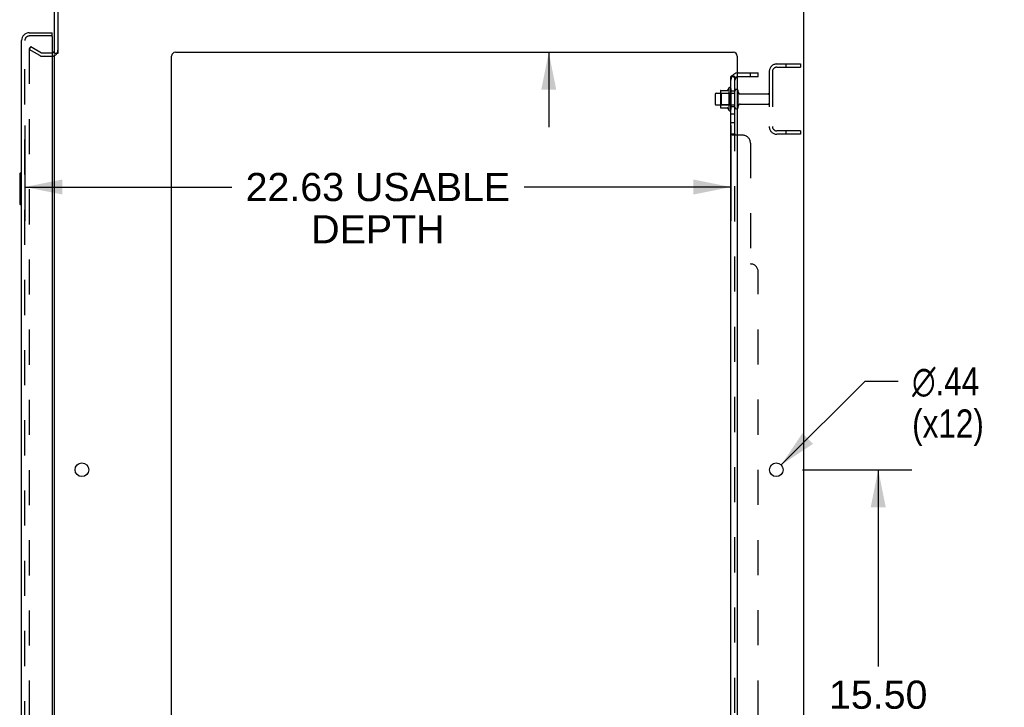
# Model space of a CAD drawing. Header units: inches. Extents: x 0 to 204, y 0 to 132.
# Tile 109 of 113: x 117 to 149, y 65 to 87. Entities that reach past the tile are written whole.
import ezdxf

# ---------------------------------------------------------------- set-up
doc = ezdxf.new("R2010")
doc.units = ezdxf.units.IN
doc.header["$LTSCALE"] = 11.243375
doc.header["$MEASUREMENT"] = 0
doc.linetypes.add('HIDDEN', pattern=[0.2, 0.1, -0.1])
doc.layers.get('0').update_dxf_attribs({"linetype": 'CONTINUOUS'})
for name, color, linetype in [('DEFAULT_2', 8, 'HIDDEN'), ('DIMENSIONS', 7, 'CONTINUOUS'), ('DOOR_ASSEMBLY', 7, 'CONTINUOUS'), ('SUBPANEL', 7, 'CONTINUOUS')]:
    doc.layers.add(name, color=color, linetype=linetype)
doc.styles.get("Standard").update_dxf_attribs({"font": 'arial.ttf'})
doc.styles.add('TEXTSTYLE_1', font='gdt', dxfattribs={"width": 0.8})
doc.dimstyles.new('DIMSTYLE_1', dxfattribs={"dimtxt": 0.901875, "dimasz": 1.2025, "dimexe": 0.09, "dimexo": 0.07, "dimgap": 0.0375, "dimtad": 0, "dimtih": 1, "dimtoh": 1, "dimzin": 4, "dimdsep": 46, "dimtxsty": 'Standard', "dimblk": '_FILLED', "dimblk1": '_FILLED', "dimblk2": '_FILLED', "dimcen": 0.09, "dimadec": 3, "dimazin": 1, "dimtfac": 1, "dimtdec": 3, "dimtofl": 0, "dimtmove": 0, "dimatfit": 3, "dimldrblk": '_FILLED', "dimfxl": 0, "dimtolj": 1, "dimtzin": 4, "dimarcsym": 0})
doc.dimstyles.new('DIMSTYLE_2', dxfattribs={"dimtxt": 0.901875, "dimasz": 1.2025, "dimexe": 0.09, "dimexo": 0.07, "dimgap": 0.09, "dimtad": 0, "dimtih": 1, "dimtoh": 1, "dimzin": 4, "dimdsep": 46, "dimtxsty": 'Standard', "dimblk": '_FILLED', "dimblk1": '_FILLED', "dimblk2": '_FILLED', "dimcen": 0.09, "dimadec": 3, "dimazin": 1, "dimtfac": 1, "dimtdec": 3, "dimtofl": 0, "dimtmove": 0, "dimatfit": 1, "dimldrblk": '_FILLED', "dimfxl": 0, "dimtolj": 1, "dimtzin": 4, "dimarcsym": 0})

# ---------------------------------------------------------------- blocks, each defined once
blk = doc.blocks.new('_FILLED')
at = {"color": 0, "linetype": 'ByBlock'}
blk.add_solid([(0, 0), (-1, 0.2), (-1, -0.2)], dxfattribs=at)
blk = doc.blocks.new('*D2')
at = {"layer": 'DIMENSIONS', "color": 2, "linetype": 'Continuous'}
for p, q in [((117.255, 83.743), (117.255, 80.686)), ((139.88, 83.743), (139.88, 80.686)), ((117.255, 81.768), (123.886, 81.768)), ((139.88, 81.768), (133.25, 81.768))]:
    blk.add_line(p, q, dxfattribs=at)
at = {"layer": 'DIMENSIONS', "color": 2, "linetype": 'Continuous', "xscale": 1.2025, "yscale": 1.2025, "zscale": 1.2025, "rotation": 180}
blk.add_blockref('_FILLED', (117.255, 81.768), dxfattribs=at)
at = {"layer": 'DIMENSIONS', "color": 2, "linetype": 'Continuous', "xscale": 1.2025, "yscale": 1.2025, "zscale": 1.2025}
blk.add_blockref('_FILLED', (139.88, 81.768), dxfattribs=at)
at = {"layer": 'DIMENSIONS', "color": 2, "linetype": 'Continuous', "insert": (128.568, 82.219), "char_height": 0.90187, "width": 8.4622, "attachment_point": 2, "line_spacing_factor": 0.9}
blk.add_mtext('22.63 USABLE\\PDEPTH', dxfattribs=at)
blk = doc.blocks.new('*D20')
at = {"layer": 'DIMENSIONS', "color": 2, "linetype": 'Continuous'}
for p, q in [((134.043, 92.07), (132.991, 92.07)), ((134.043, 89.46), (134.043, 92.07)), ((134.043, 86.085), (134.043, 83.68))]:
    blk.add_line(p, q, dxfattribs=at)
at = {"layer": 'DIMENSIONS', "color": 2, "linetype": 'Continuous', "xscale": 1.2025, "yscale": 1.2025, "zscale": 1.2025}
for p, rotation in [((134.043, 89.46), 270), ((134.043, 86.085), 90)]:
    blk.add_blockref('_FILLED', p, dxfattribs=dict(at, rotation=rotation))
at = {"layer": 'DIMENSIONS', "color": 2, "linetype": 'Continuous', "insert": (132.54, 92.521), "char_height": 0.9019, "width": 2.45082, "attachment_point": 3, "line_spacing_factor": 0.9}
blk.add_mtext('3.38', dxfattribs=at)
blk = doc.blocks.new('*D21')
at = {"layer": 'DIMENSIONS', "color": 2, "linetype": 'Continuous'}
for p, q in [((142.176, 72.71), (145.682, 72.71)), ((144.6, 72.71), (144.6, 66.408)), ((144.6, 57.21), (144.6, 63.251)), ((142.176, 57.21), (145.682, 57.21))]:
    blk.add_line(p, q, dxfattribs=at)
at = {"layer": 'DIMENSIONS', "color": 2, "linetype": 'Continuous', "xscale": 1.2025, "yscale": 1.2025, "zscale": 1.2025}
for p, rotation in [((144.6, 72.71), 90), ((144.6, 57.21), 270)]:
    blk.add_blockref('_FILLED', p, dxfattribs=dict(at, rotation=rotation))
at = {"layer": 'DIMENSIONS', "color": 2, "linetype": 'Continuous', "insert": (144.6, 65.957), "char_height": 0.9019, "width": 3.15153, "attachment_point": 2, "line_spacing_factor": 0.9}
blk.add_mtext('15.50\\Ptyp.', dxfattribs=at)
blk = doc.blocks.new('*D22')
at = {"layer": 'DIMENSIONS', "color": 2, "linetype": 'Continuous'}
for p, q in [((141.489, 72.864), (144.184, 75.545)), ((144.184, 75.545), (145.236, 75.545))]:
    blk.add_line(p, q, dxfattribs=at)
at = {"layer": 'DIMENSIONS', "color": 2, "linetype": 'Continuous', "xscale": 1.2025, "yscale": 1.2025, "zscale": 1.2025, "rotation": 224.8568331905}
blk.add_blockref('_FILLED', (141.489, 72.864), dxfattribs=at)
at = {"layer": 'DIMENSIONS', "color": 2, "linetype": 'Continuous', "insert": (145.687, 75.996), "char_height": 0.90187, "width": 2.95261, "attachment_point": 1, "line_spacing_factor": 0.9, "style": 'TEXTSTYLE_1'}
blk.add_mtext('{\\fgdt;n}\\fArial;.44\\P(x12)', dxfattribs=at)

msp = doc.modelspace()

# ---------------------------------------------------------------- linework, layer by layer
at = {"color": 3, "linetype": 'Continuous'}
for p, q in [((142.209, 89.356), (142.209, 9.564)), ((118.209, 86.043), (118.209, 89.271)), ((118.313, 89.266), (118.313, 86.042)), ((118.209, 12.908), (118.209, 86.012)), ((121.959, 11.585), (121.959, 85.96)), ((122.084, 86.085), (139.959, 86.085)), ((140.084, 85.96), (140.084, 11.585))]:
    msp.add_line(p, q, dxfattribs=at)
at = {"color": 7, "linetype": 'Continuous'}
for p, q in [((118.313, 86.043), (118.209, 86.043)), ((139.81, 84.94), (139.81, 84.229)), ((139.38, 84.742), (139.38, 84.427)), ((139.41, 84.772), (139.544, 84.772)), ((139.544, 84.84), (139.544, 84.329)), ((139.555, 84.862), (139.782, 84.862)), ((139.41, 84.397), (139.544, 84.397)), ((139.555, 84.307), (139.782, 84.307))]:
    msp.add_line(p, q, dxfattribs=at)
at = {"color": 3, "linetype": 'Continuous'}
for centre in [(119.084, 72.71), (141.334, 72.71)]:
    msp.add_circle(centre, 0.219, dxfattribs=at)
for centre, radius, start, end in [((118.124, 86.149), 0.085, 274.0495, 360), ((122.084, 85.96), 0.125, 90, 180), ((139.959, 85.96), 0.125, 0, 90)]:
    msp.add_arc(centre, radius, start, end, dxfattribs=at)
at = {"color": 7, "linetype": 'Continuous'}
for centre, radius, start, end in [((139.764, 84.872), 0.01, 270, 336.0321), ((140.41, 84.585), 0.698, 149.3369, 156.0321), ((139.842, 84.919), 0.0384, 0, 145.5503), ((140.06, 84.842), 0.055, 64.0906, 180), ((139.41, 84.742), 0.03, 90, 180), ((139.685, 84.84), 0.141, 174.7919, 180), ((139.555, 84.852), 0.01, 90, 174.8062), ((139.41, 84.427), 0.03, 180, 270), ((139.685, 84.329), 0.141, 180, 185.2081), ((139.555, 84.317), 0.01, 185.1938, 270), ((139.764, 84.297), 0.01, 23.9679, 90), ((140.41, 84.585), 0.698, 203.9679, 210.6631), ((139.842, 84.25), 0.0384, 214.4497, 360), ((140.06, 84.327), 0.055, 180, 295.9094)]:
    msp.add_arc(centre, radius, start, end, dxfattribs=at)
at = {"layer": 'DEFAULT_2', "color": 8, "linetype": 'HIDDEN'}
for p, q in [((117.449, 86.264), (117.397, 86.174)), ((117.397, 86.194), (117.397, 12.725)), ((117.736, 85.978), (117.397, 86.174)), ((117.449, 86.264), (117.788, 86.068)), ((117.805, 86.064), (118.124, 86.064)), ((117.805, 85.96), (118.124, 85.96)), ((141.352, 85.71), (142.105, 85.71)), ((141.352, 85.606), (142.105, 85.606)), ((141.635, 85.71), (141.635, 85.606)), ((142.105, 85.71), (142.105, 85.606)), ((141.105, 85.463), (141.105, 83.706)), ((141.209, 85.463), (141.209, 83.706)), ((139.88, 84.919), (139.88, 84.25)), ((139.564, 84.768), (139.544, 84.788)), ((139.544, 84.772), (140.005, 84.772)), ((139.564, 84.768), (139.564, 84.401)), ((139.86, 84.768), (139.564, 84.768)), ((139.86, 84.768), (139.88, 84.788)), ((139.86, 84.768), (139.86, 84.401)), ((140.005, 84.327), (140.005, 84.842)), ((140.115, 84.327), (140.115, 84.842)), ((140.178, 84.75), (141.075, 84.75)), ((139.564, 84.401), (139.544, 84.381)), ((139.544, 84.397), (140.005, 84.397)), ((139.86, 84.401), (139.564, 84.401)), ((139.86, 84.401), (139.88, 84.381)), ((140.178, 84.42), (141.075, 84.42)), ((142.105, 83.564), (141.352, 83.564)), ((142.105, 83.46), (141.352, 83.46)), ((141.635, 83.564), (141.635, 83.46)), ((142.105, 83.564), (142.105, 83.46))]:
    msp.add_line(p, q, dxfattribs=at)
for points in [[(117.414, 86.214), (117.412, 86.214), (117.41, 86.214), (117.409, 86.213), (117.407, 86.212), (117.405, 86.211), (117.403, 86.21), (117.402, 86.208), (117.401, 86.207), (117.399, 86.205), (117.399, 86.203), (117.398, 86.201), (117.397, 86.198), (117.397, 86.196), (117.397, 86.194)], [(117.422, 86.212), (117.42, 86.213), (117.418, 86.213), (117.416, 86.214), (117.414, 86.214), (117.414, 86.214)]]:
    msp.add_lwpolyline(points, dxfattribs=at)
for centre, radius, start, end in [((118.124, 86.149), 0.189, 270, 360), ((117.805, 86.097), 0.137, 240, 270), ((117.805, 86.097), 0.033, 240, 270), ((141.352, 85.463), 0.246, 90, 180), ((141.352, 85.463), 0.142, 90, 180), ((140.06, 84.842), 0.055, 360, 64.0906), ((140.178, 84.812), 0.0625, 180, 270), ((141.075, 84.72), 0.03, 360, 90), ((140.06, 84.327), 0.055, 295.9094, 0), ((140.178, 84.357), 0.0625, 90, 180), ((141.075, 84.45), 0.03, 270, 0), ((141.352, 83.706), 0.246, 180, 270), ((141.352, 83.706), 0.142, 180, 270)]:
    msp.add_arc(centre, radius, start, end, dxfattribs=at)
at = {"layer": 'DOOR_ASSEMBLY', "color": 3, "linetype": 'Continuous'}
for p, q in [((117.151, 12.456), (117.151, 86.463)), ((117.398, 86.71), (118.13, 86.71)), ((118.13, 86.586), (118.13, 12.334))]:
    msp.add_line(p, q, dxfattribs=at)
at = {"layer": 'DOOR_ASSEMBLY', "color": 8, "linetype": 'HIDDEN'}
for p, q in [((117.255, 12.456), (117.255, 86.463)), ((118.11, 86.606), (117.398, 86.606))]:
    msp.add_line(p, q, dxfattribs=at)
at = {"layer": 'DOOR_ASSEMBLY', "color": 7, "linetype": 'Continuous'}
for p, q in [((118.13, 86.606), (118.11, 86.606)), ((118.13, 86.606), (118.13, 86.71)), ((117.091, 82.195), (117.091, 81.225)), ((117.151, 82.21), (117.106, 82.21)), ((117.138, 82.11), (117.138, 81.31)), ((117.106, 81.21), (117.151, 81.21))]:
    msp.add_line(p, q, dxfattribs=at)
for points in [[(117.136, 82.146), (117.137, 82.14), (117.137, 82.134), (117.138, 82.128), (117.138, 82.122), (117.138, 82.116), (117.138, 82.11)], [(117.138, 81.31), (117.138, 81.303), (117.138, 81.297), (117.138, 81.291), (117.137, 81.285), (117.137, 81.279), (117.136, 81.273)]]:
    msp.add_lwpolyline(points, dxfattribs=at)
at = {"layer": 'DOOR_ASSEMBLY', "color": 3, "linetype": 'Continuous'}
for centre, radius, start, end in [((117.398, 86.463), 0.246, 90, 180), ((118.11, 86.586), 0.02, 0, 90)]:
    msp.add_arc(centre, radius, start, end, dxfattribs=at)
at = {"layer": 'DOOR_ASSEMBLY', "color": 8, "linetype": 'HIDDEN'}
msp.add_arc((117.398, 86.463), 0.142, 90, 180, dxfattribs=at)
at = {"layer": 'DOOR_ASSEMBLY', "color": 7, "linetype": 'Continuous'}
for centre, radius, start, end in [((117.315, 86.32), 0.26, 87.3726, 90), ((117.106, 82.195), 0.015, 90, 180), ((117.136, 82.195), 0.015, 0, 90), ((117.106, 81.225), 0.015, 180, 270), ((117.136, 81.225), 0.015, 270, 360)]:
    msp.add_arc(centre, radius, start, end, dxfattribs=at)
at = {"layer": 'SUBPANEL', "color": 3, "linetype": 'Continuous'}
for p, q in [((139.88, 13.616), (139.88, 85.303)), ((140.084, 83.428), (139.934, 83.428))]:
    msp.add_line(p, q, dxfattribs=at)
at = {"layer": 'SUBPANEL', "color": 7, "linetype": 'Continuous'}
for p, q in [((140.005, 85.303), (139.88, 85.303)), ((139.934, 85.342), (139.981, 85.303)), ((140.005, 83.464), (140.005, 85.303)), ((140.005, 83.464), (139.88, 83.464))]:
    msp.add_line(p, q, dxfattribs=at)
at = {"layer": 'SUBPANEL', "color": 8, "linetype": 'HIDDEN'}
for p, q in [((139.981, 85.303), (140.031, 85.262)), ((140.117, 85.428), (140.755, 85.428)), ((140.117, 85.303), (140.755, 85.303)), ((140.505, 85.303), (140.505, 85.428)), ((140.755, 85.303), (140.755, 85.428)), ((140.005, 84.835), (139.88, 84.835)), ((140.005, 84.335), (139.88, 84.335)), ((140.005, 84.106), (139.88, 84.106)), ((140.005, 83.825), (139.88, 83.825)), ((139.88, 83.462), (139.88, 83.464)), ((140.005, 15.455), (140.005, 83.464)), ((140.006, 83.459), (140.006, 83.461)), ((140.012, 83.453), (140.01, 83.455)), ((140.255, 83.428), (140.084, 83.428)), ((140.505, 83.178), (140.505, 79.303)), ((140.755, 19.866), (140.755, 79.053))]:
    msp.add_line(p, q, dxfattribs=at)
at = {"layer": 'SUBPANEL', "color": 3, "linetype": 'Continuous'}
for points in [[(139.903, 85.323), (139.9, 85.322), (139.896, 85.32), (139.893, 85.319), (139.891, 85.317), (139.888, 85.316), (139.886, 85.314), (139.884, 85.312), (139.882, 85.31), (139.881, 85.308), (139.881, 85.306), (139.88, 85.305), (139.88, 85.303)], [(139.934, 85.342), (139.932, 85.34), (139.93, 85.338), (139.927, 85.335), (139.924, 85.334), (139.921, 85.332), (139.917, 85.33), (139.914, 85.328), (139.91, 85.327), (139.903, 85.323)], [(139.914, 83.439), (139.906, 83.442), (139.903, 83.444), (139.9, 83.445), (139.896, 83.447), (139.893, 83.448), (139.891, 83.45), (139.888, 83.452), (139.886, 83.454), (139.884, 83.456), (139.882, 83.457), (139.881, 83.459), (139.881, 83.461), (139.88, 83.462), (139.88, 83.464)], [(139.934, 83.428), (139.932, 83.43), (139.93, 83.431), (139.927, 83.433), (139.924, 83.435), (139.921, 83.436), (139.917, 83.438), (139.914, 83.439)]]:
    msp.add_lwpolyline(points, dxfattribs=at)
at = {"layer": 'SUBPANEL', "color": 8, "linetype": 'HIDDEN'}
for points in [[(139.949, 85.303), (139.948, 85.303), (139.947, 85.303), (139.947, 85.303), (139.946, 85.303), (139.946, 85.303), (139.946, 85.303), (139.946, 85.303)], [(139.946, 85.303), (139.946, 85.303), (139.946, 85.303), (139.946, 85.303), (139.946, 85.303), (139.946, 85.303), (139.946, 85.303), (139.947, 85.303), (139.947, 85.303), (139.948, 85.303), (139.949, 85.303), (139.949, 85.303), (139.95, 85.303), (139.95, 85.303), (139.951, 85.303), (139.952, 85.302), (139.953, 85.302), (139.953, 85.302), (139.954, 85.302), (139.955, 85.302), (139.955, 85.302), (139.956, 85.302), (139.957, 85.301), (139.958, 85.301), (139.958, 85.301), (139.959, 85.301), (139.96, 85.301), (139.961, 85.3), (139.961, 85.3), (139.962, 85.3), (139.963, 85.3), (139.964, 85.3), (139.965, 85.299), (139.965, 85.299), (139.966, 85.299), (139.967, 85.299), (139.968, 85.298), (139.969, 85.298), (139.97, 85.298), (139.971, 85.298), (139.972, 85.297), (139.972, 85.297), (139.973, 85.297), (139.974, 85.296), (139.975, 85.296), (139.976, 85.296), (139.977, 85.295), (139.978, 85.295), (139.979, 85.295), (139.98, 85.294), (139.981, 85.294), (139.982, 85.294), (139.983, 85.293), (139.984, 85.293), (139.985, 85.292), (139.986, 85.292), (139.987, 85.291), (139.988, 85.291), (139.989, 85.291), (139.99, 85.29), (139.991, 85.29), (139.992, 85.289), (139.993, 85.289), (139.994, 85.289), (139.994, 85.288), (139.995, 85.288), (139.996, 85.287), (139.997, 85.287), (139.998, 85.287), (139.998, 85.286), (139.999, 85.286), (140, 85.286), (140.001, 85.285), (140.001, 85.285), (140.002, 85.284), (140.003, 85.284), (140.004, 85.284), (140.004, 85.283), (140.005, 85.283), (140.006, 85.283), (140.006, 85.282), (140.007, 85.282), (140.007, 85.282), (140.008, 85.281), (140.008, 85.281), (140.009, 85.281), (140.009, 85.28), (140.009, 85.28), (140.009, 85.28)], [(140.006, 85.298), (140.006, 85.3), (140.005, 85.302), (140.005, 85.303)], [(140.009, 85.28), (140.009, 85.28), (140.009, 85.28), (140.009, 85.28), (140.009, 85.281), (140.009, 85.281), (140.008, 85.281), (140.008, 85.281), (140.008, 85.282), (140.007, 85.282), (140.007, 85.282), (140.006, 85.283), (140.006, 85.283)], [(139.882, 83.457), (139.881, 83.459), (139.881, 83.461)], [(139.891, 83.45), (139.888, 83.452), (139.886, 83.454), (139.884, 83.456)], [(139.934, 83.428), (139.932, 83.43), (139.93, 83.431), (139.927, 83.433)], [(140.006, 83.461), (140.005, 83.462), (140.005, 83.464)], [(140.009, 83.456), (140.007, 83.458), (140.006, 83.459)], [(140.031, 83.433), (140.031, 83.435), (140.031, 83.437), (140.03, 83.438), (140.029, 83.44), (140.028, 83.441), (140.026, 83.443), (140.025, 83.444), (140.023, 83.445), (140.022, 83.447)], [(140.031, 83.428), (140.031, 83.43), (140.031, 83.432), (140.031, 83.433)]]:
    msp.add_lwpolyline(points, dxfattribs=at)
at = {"layer": 'SUBPANEL', "color": 7, "linetype": 'Continuous'}
for points in [[(140.012, 85.289), (140.01, 85.291), (140.009, 85.293), (140.007, 85.296), (140.006, 85.298)], [(140.02, 85.28), (140.018, 85.282), (140.016, 85.284), (140.014, 85.286), (140.012, 85.289)], [(140.031, 85.262), (140.031, 85.263), (140.031, 85.264), (140.031, 85.265), (140.031, 85.266), (140.031, 85.267), (140.03, 85.268), (140.029, 85.269), (140.028, 85.271), (140.026, 85.272), (140.025, 85.274), (140.023, 85.276), (140.02, 85.28)], [(140.016, 83.451), (140.014, 83.452), (140.012, 83.453), (140.01, 83.455), (140.009, 83.456), (140.007, 83.458), (140.006, 83.459), (140.006, 83.461), (140.005, 83.462), (140.005, 83.464)], [(140.031, 83.428), (140.031, 83.43), (140.031, 83.432), (140.031, 83.433), (140.031, 83.435), (140.031, 83.437), (140.03, 83.438), (140.029, 83.44), (140.028, 83.441), (140.026, 83.443), (140.025, 83.444), (140.023, 83.445), (140.022, 83.447), (140.02, 83.448), (140.016, 83.451)]]:
    msp.add_lwpolyline(points, dxfattribs=at)
at = {"layer": 'SUBPANEL', "color": 8, "linetype": 'HIDDEN'}
for centre, radius, start, end in [((140.117, 85.191), 0.237, 140.5658, 180), ((140.117, 85.191), 0.237, 90, 98.0054), ((140.117, 85.191), 0.112, 90, 107.1415), ((140.255, 83.178), 0.25, 0, 90), ((140.505, 79.053), 0.25, 0, 90)]:
    msp.add_arc(centre, radius, start, end, dxfattribs=at)
at = {"layer": 'SUBPANEL', "color": 3, "linetype": 'Continuous'}
msp.add_arc((140.117, 85.191), 0.237, 98.0054, 140.5658, dxfattribs=at)
at = {"layer": 'SUBPANEL', "color": 7, "linetype": 'Continuous'}
msp.add_arc((140.117, 85.191), 0.112, 107.1415, 180, dxfattribs=at)

# ---------------------------------------------------------------- dimensions: what is measured, and where the dimension line sits
at = {"layer": 'DIMENSIONS', "color": 2, "linetype": 'Continuous'}
dim = msp.add_linear_dim(base=(134.043425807, 86.084522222), p1=(142.097290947, 89.459522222), p2=(139.959290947, 86.084522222), angle=270, dimstyle='DIMSTYLE_1', dxfattribs=at)
dim.commit()
dim.dimension.update_dxf_attribs({"geometry": '*D20', "text_midpoint": (131.3120444, 92.064539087), "dimtype": 160})
dim = msp.add_linear_dim(base=(139.880290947, 81.768143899), p1=(117.255290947, 83.812772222), p2=(139.880290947, 83.812772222), text='<> USABLE\\PDEPTH', dimstyle='DIMSTYLE_1', dxfattribs=at)
dim.commit()
dim.dimension.update_dxf_attribs({"geometry": '*D2', "text_midpoint": (128.567790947, 81.091737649), "dimtype": 160})
dim = msp.add_diameter_dim_2p(p1=(141.489, 72.864), p2=(141.179, 72.555), text='%%c<>\\P(x12)', dimstyle='DIMSTYLE_2', override={"dimpost": '<>'}, dxfattribs=at)
dim.commit()
dim.dimension.update_dxf_attribs({"geometry": '*D22', "text_midpoint": (147.163, 74.869), "dimtype": 163})
dim = msp.add_linear_dim(base=(144.6, 57.21), p1=(142.106, 72.71), p2=(142.106, 57.21), angle=270, text='<>\\Ptyp.', dimstyle='DIMSTYLE_1', dxfattribs=at)
dim.commit()
dim.dimension.update_dxf_attribs({"geometry": '*D21', "text_midpoint": (144.6, 64.83), "dimtype": 160})

doc.saveas('drawing.dxf')
